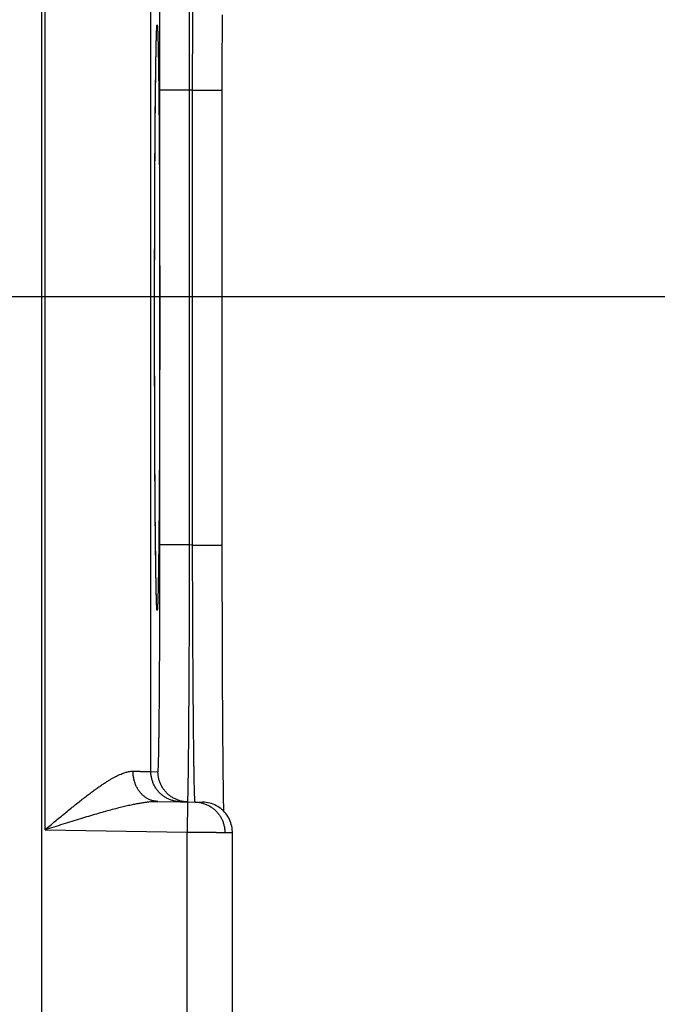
# Model space of a CAD drawing. Header units: inches. Extents: x 0 to 34, y 0 to 22.
# Tile 76 of 126: x 16.128 to 16.55, y 16.83 to 17.481. Entities that reach past the tile are written whole.
import ezdxf

# ---------------------------------------------------------------- set-up
doc = ezdxf.new("R2010")
doc.units = ezdxf.units.IN
doc.header["$LTSCALE"] = 1.87
doc.header["$MEASUREMENT"] = 0
doc.layers.get('0').update_dxf_attribs({"linetype": 'CONTINUOUS'})
doc.layers.add('DIMENSIONS', color=7, linetype='CONTINUOUS')
doc.styles.get("Standard").update_dxf_attribs({"font": 'txt', "width": 0.8})
doc.dimstyles.new('DIMSTYLE_1', dxfattribs={"dimtxt": 0.125, "dimasz": 0.18, "dimexe": 0.18, "dimexo": 0.0625, "dimgap": 0.09, "dimtad": 0, "dimtih": 1, "dimtoh": 1, "dimdec": 3, "dimzin": 4, "dimdsep": 46, "dimtxsty": 'STANDARD', "dimblk": '_FILLED', "dimblk1": '_FILLED', "dimblk2": '_FILLED', "dimcen": 0.09, "dimadec": 0, "dimazin": 0, "dimtp": 0.01, "dimtm": 0.01, "dimtfac": 1, "dimtdec": 3, "dimtofl": 0, "dimtmove": 0, "dimatfit": 3, "dimldrblk": '_FILLED', "dimfxl": 1, "dimtolj": 1, "dimtzin": 4, "dimarcsym": 0})

# ---------------------------------------------------------------- blocks, each defined once
blk = doc.blocks.new('*D5')
at = {"layer": 'DIMENSIONS', "color": 2, "linetype": 'CONTINUOUS'}
blk.add_line((16.13266, 9.34736), (16.95619, 9.34736), dxfattribs=at)
at = {"layer": 'DIMENSIONS', "color": 2, "linetype": 'CONTINUOUS', "width": 0.8}
for s, p in [('[', (17.64369, 9.28486)), (']', (18.34369, 9.28486)), ('9.620', (17.01869, 9.28486)), ('244.35', (17.74369, 9.28486))]:
    blk.add_text(s, height=0.125, dxfattribs=at).set_placement(p)
blk = doc.blocks.new('_FILLED')
at = {"color": 0, "linetype": 'BYBLOCK'}
blk.add_solid([(0, 0), (-1, 0.1736), (-1, -0.1736)], dxfattribs=at)
blk = doc.blocks.new('*D13')
at = {"layer": 'DIMENSIONS', "color": 2, "linetype": 'CONTINUOUS'}
blk.add_line((15.38663, 17.29825), (16.95861, 17.29825), dxfattribs=at)
at = {"layer": 'DIMENSIONS', "color": 2, "linetype": 'CONTINUOUS', "width": 0.8}
for s, p in [('[', (17.64611, 17.23575)), (']', (18.24611, 17.23575)), ('1.669', (17.02111, 17.23575)), ('42.39', (17.74611, 17.23575))]:
    blk.add_text(s, height=0.125, dxfattribs=at).set_placement(p)
blk = doc.blocks.new('*D14')
at = {"layer": 'DIMENSIONS', "color": 2, "linetype": 'CONTINUOUS'}
blk.add_line((15.38663, 16.36825), (16.95833, 16.36825), dxfattribs=at)
at = {"layer": 'DIMENSIONS', "color": 2, "linetype": 'CONTINUOUS', "width": 0.8}
for s, p in [('[', (17.64583, 16.30575)), (']', (18.24583, 16.30575)), ('2.599', (17.02083, 16.30575)), ('66.01', (17.74583, 16.30575))]:
    blk.add_text(s, height=0.125, dxfattribs=at).set_placement(p)
blk = doc.blocks.new('*D15')
at = {"layer": 'DIMENSIONS', "color": 2, "linetype": 'CONTINUOUS'}
blk.add_line((15.38663, 15.43825), (16.95804, 15.43825), dxfattribs=at)
at = {"layer": 'DIMENSIONS', "color": 2, "linetype": 'CONTINUOUS', "width": 0.8}
for s, p in [('[', (17.64554, 15.37575)), (']', (18.24554, 15.37575)), ('3.529', (17.02054, 15.37575)), ('89.64', (17.74554, 15.37575))]:
    blk.add_text(s, height=0.125, dxfattribs=at).set_placement(p)
blk = doc.blocks.new('*D16')
at = {"layer": 'DIMENSIONS', "color": 2, "linetype": 'CONTINUOUS'}
blk.add_line((15.38663, 14.50825), (16.95776, 14.50825), dxfattribs=at)
at = {"layer": 'DIMENSIONS', "color": 2, "linetype": 'CONTINUOUS', "width": 0.8}
for s, p in [('[', (17.64526, 14.44575)), (']', (18.34526, 14.44575)), ('4.459', (17.02026, 14.44575)), ('113.26', (17.74526, 14.44575))]:
    blk.add_text(s, height=0.125, dxfattribs=at).set_placement(p)
blk = doc.blocks.new('*D17')
at = {"layer": 'DIMENSIONS', "color": 2, "linetype": 'CONTINUOUS'}
blk.add_line((15.38663, 13.57825), (16.95748, 13.57825), dxfattribs=at)
at = {"layer": 'DIMENSIONS', "color": 2, "linetype": 'CONTINUOUS', "width": 0.8}
for s, p in [('[', (17.64498, 13.51575)), (']', (18.34498, 13.51575)), ('5.389', (17.01998, 13.51575)), ('136.88', (17.74498, 13.51575))]:
    blk.add_text(s, height=0.125, dxfattribs=at).set_placement(p)
blk = doc.blocks.new('*D18')
at = {"layer": 'DIMENSIONS', "color": 2, "linetype": 'CONTINUOUS'}
blk.add_line((15.38663, 12.64825), (16.95719, 12.64825), dxfattribs=at)
at = {"layer": 'DIMENSIONS', "color": 2, "linetype": 'CONTINUOUS', "width": 0.8}
for s, p in [('[', (17.64469, 12.58575)), (']', (18.24469, 12.58575)), ('6.319', (17.01969, 12.58575)), ('160.5', (17.74469, 12.58575))]:
    blk.add_text(s, height=0.125, dxfattribs=at).set_placement(p)
blk = doc.blocks.new('*D19')
at = {"layer": 'DIMENSIONS', "color": 2, "linetype": 'CONTINUOUS'}
blk.add_line((15.38663, 11.71825), (16.95691, 11.71825), dxfattribs=at)
at = {"layer": 'DIMENSIONS', "color": 2, "linetype": 'CONTINUOUS', "width": 0.8}
for s, p in [('[', (17.64441, 11.65575)), (']', (18.34441, 11.65575)), ('7.249', (17.01941, 11.65575)), ('184.12', (17.74441, 11.65575))]:
    blk.add_text(s, height=0.125, dxfattribs=at).set_placement(p)
blk = doc.blocks.new('*D20')
at = {"layer": 'DIMENSIONS', "color": 2, "linetype": 'CONTINUOUS'}
blk.add_line((15.71228, 11.04125), (16.9567, 11.04125), dxfattribs=at)
at = {"layer": 'DIMENSIONS', "color": 2, "linetype": 'CONTINUOUS', "width": 0.8}
for s, p in [('[', (17.6442, 10.97875)), (']', (18.3442, 10.97875)), ('7.926', (17.0192, 10.97875)), ('201.32', (17.7442, 10.97875))]:
    blk.add_text(s, height=0.125, dxfattribs=at).set_placement(p)

msp = doc.modelspace()

# ---------------------------------------------------------------- linework, layer by layer
at = {"color": 7, "linetype": 'CONTINUOUS'}
for p, q in [((16.14285, 11.27257), (16.14285, 18.66294)), ((16.14502, 16.94558), (16.14502, 17.62293)), ((16.21502, 16.98401), (16.21502, 17.58449)), ((16.26227, 17.47224), (16.26229, 17.48458)), ((16.21871, 17.47071), (16.21877, 17.4723)), ((16.21877, 17.4723), (16.2188, 17.47326)), ((16.2188, 17.47326), (16.21884, 17.47404)), ((16.21884, 17.47404), (16.21887, 17.47466)), ((16.21887, 17.47466), (16.21889, 17.47499)), ((16.21889, 17.47499), (16.2189, 17.47525)), ((16.2189, 17.47525), (16.21892, 17.47545)), ((16.21892, 17.47545), (16.21893, 17.47559)), ((16.26225, 17.45973), (16.26227, 17.47224)), ((16.21851, 17.46296), (16.21858, 17.46613)), ((16.21858, 17.46613), (16.21865, 17.46868)), ((16.21865, 17.46868), (16.21871, 17.47071)), ((16.21835, 17.45429), (16.21844, 17.4591)), ((16.21844, 17.4591), (16.21851, 17.46296)), ((16.26224, 17.4471), (16.26225, 17.45973)), ((16.21826, 17.44823), (16.21835, 17.45429)), ((16.21819, 17.44273), (16.21826, 17.44823)), ((16.26224, 17.43465), (16.26224, 17.4471)), ((16.21812, 17.43629), (16.21819, 17.44273)), ((16.21804, 17.42867), (16.21812, 17.43629)), ((16.22101, 17.13389), (16.22101, 17.43462)), ((16.24066, 17.43462), (16.22101, 17.43462)), ((16.24259, 17.43465), (16.24066, 17.43462)), ((16.24066, 17.13389), (16.24066, 17.43462)), ((16.24259, 17.13385), (16.24259, 17.43465)), ((16.24259, 17.43465), (16.26224, 17.43465)), ((16.26224, 17.12771), (16.26224, 17.43465)), ((16.21795, 17.41939), (16.21804, 17.42867)), ((16.21786, 17.40777), (16.21795, 17.41939)), ((16.2178, 17.39845), (16.21786, 17.40777)), ((16.21773, 17.38783), (16.2178, 17.39845)), ((16.21768, 17.37672), (16.21773, 17.38783)), ((16.21763, 17.36522), (16.21768, 17.37672)), ((16.21758, 17.35333), (16.21763, 17.36522)), ((16.21755, 17.34115), (16.21758, 17.35333)), ((16.21752, 17.32872), (16.21755, 17.34115)), ((16.21749, 17.31608), (16.21752, 17.32872)), ((16.21748, 17.30331), (16.21749, 17.31608)), ((16.21747, 17.29045), (16.21748, 17.30331)), ((16.21747, 17.27801), (16.21747, 17.29045)), ((16.21748, 17.26512), (16.21747, 17.27801)), ((16.21749, 17.25232), (16.21748, 17.26512)), ((16.21752, 17.23966), (16.21749, 17.25232)), ((16.21755, 17.2272), (16.21752, 17.23966)), ((16.21758, 17.21499), (16.21755, 17.2272)), ((16.21763, 17.20311), (16.21758, 17.21499)), ((16.21768, 17.19151), (16.21763, 17.20311)), ((16.21773, 17.18075), (16.21768, 17.19151)), ((16.21779, 17.17134), (16.21773, 17.18075)), ((16.21787, 17.15966), (16.21779, 17.17134)), ((16.21794, 17.15035), (16.21787, 17.15966)), ((16.21801, 17.14254), (16.21794, 17.15035)), ((16.2181, 17.13365), (16.21801, 17.14254)), ((16.21819, 17.12609), (16.2181, 17.13365)), ((16.24066, 17.13389), (16.22101, 17.13389)), ((16.24259, 17.13385), (16.24066, 17.13389)), ((16.24259, 17.13385), (16.26224, 17.13385)), ((16.21827, 17.11958), (16.21819, 17.12609)), ((16.26224, 17.11498), (16.26224, 17.12771)), ((16.21836, 17.11407), (16.21827, 17.11958)), ((16.21844, 17.10951), (16.21836, 17.11407)), ((16.26226, 17.10238), (16.26224, 17.11498)), ((16.21851, 17.1058), (16.21844, 17.10951)), ((16.21857, 17.1028), (16.21851, 17.1058)), ((16.21865, 17.0999), (16.21857, 17.1028)), ((16.21871, 17.09778), (16.21865, 17.0999)), ((16.26228, 17.08992), (16.26226, 17.10238)), ((16.21873, 17.09709), (16.21871, 17.09778)), ((16.21878, 17.09588), (16.21873, 17.09709)), ((16.21882, 17.09488), (16.21878, 17.09588)), ((16.21885, 17.09426), (16.21882, 17.09488)), ((16.21888, 17.09374), (16.21885, 17.09426)), ((16.21889, 17.09345), (16.21888, 17.09374)), ((16.21891, 17.09322), (16.21889, 17.09345)), ((16.21892, 17.09303), (16.21891, 17.09322)), ((16.21893, 17.09289), (16.21892, 17.09303)), ((16.21894, 17.09281), (16.21893, 17.09289)), ((16.26231, 17.07747), (16.26228, 17.08992)), ((16.26235, 17.06544), (16.26231, 17.07747)), ((16.26241, 17.04969), (16.26235, 17.06544)), ((16.26247, 17.03691), (16.26241, 17.04969)), ((16.26253, 17.02602), (16.26247, 17.03691)), ((16.26259, 17.01651), (16.26253, 17.02602)), ((16.26267, 17.00553), (16.26259, 17.01651)), ((16.26275, 16.99619), (16.26267, 17.00553)), ((16.26283, 16.98822), (16.26275, 16.99619)), ((16.21502, 16.98401), (16.2197, 16.98393)), ((16.26291, 16.98138), (16.26283, 16.98822)), ((16.26298, 16.97547), (16.26291, 16.98138)), ((16.26307, 16.9693), (16.26298, 16.97547)), ((16.21951, 16.96428), (16.24926, 16.96376)), ((16.23926, 16.96394), (16.23892, 16.94394)), ((16.26315, 16.96435), (16.26307, 16.9693)), ((16.26321, 16.96107), (16.26315, 16.96435)), ((16.26328, 16.95767), (16.26321, 16.96107)), ((16.14502, 16.94558), (16.23892, 16.94394)), ((16.23892, 16.69456), (16.23892, 16.94394)), ((16.26892, 16.69474), (16.26892, 16.94376))]:
    msp.add_line(p, q, dxfattribs=at)
for points in [[(16.21893, 17.47559), (16.21894, 17.47569), (16.21894, 17.47571), (16.21894, 17.47573)], [(16.21894, 17.09277), (16.21894, 17.09278), (16.21894, 17.09281)], [(16.26892, 16.94376), (16.26891, 16.94438), (16.26884, 16.94555), (16.2687, 16.94671), (16.26849, 16.94786), (16.26822, 16.949), (16.26788, 16.95012), (16.26747, 16.95122), (16.26701, 16.95229), (16.26648, 16.95334), (16.26589, 16.95435), (16.26524, 16.95532), (16.26453, 16.95626), (16.26377, 16.95715), (16.26296, 16.958), (16.26211, 16.9588), (16.2612, 16.95954), (16.26026, 16.96024), (16.25928, 16.96087), (16.25826, 16.96145), (16.25721, 16.96197), (16.25613, 16.96242), (16.25502, 16.96281), (16.2539, 16.96313), (16.25275, 16.96339), (16.2516, 16.96358), (16.25043, 16.96371), (16.24926, 16.96376)]]:
    msp.add_lwpolyline(points, dxfattribs=at)
for points, knots in [([(16.24066, 17.43462), (16.24065, 17.43655), (16.24065, 17.44042), (16.24063, 17.44622), (16.24062, 17.452), (16.2406, 17.45776), (16.24059, 17.4635), (16.24057, 17.4692), (16.24055, 17.47486), (16.24053, 17.48047), (16.24051, 17.48603), (16.24049, 17.49153), (16.24046, 17.49696), (16.24044, 17.50232), (16.24042, 17.5076), (16.24039, 17.5128), (16.24036, 17.5179), (16.24034, 17.5229), (16.24031, 17.52781), (16.24028, 17.5326), (16.24025, 17.53728), (16.24022, 17.54184), (16.24019, 17.54627), (16.24016, 17.55058), (16.24013, 17.55475), (16.2401, 17.55878), (16.24007, 17.56266), (16.24003, 17.5664), (16.24, 17.56998), (16.23997, 17.5734), (16.23993, 17.57667), (16.2399, 17.57977), (16.23987, 17.58269), (16.23983, 17.58545), (16.2398, 17.58803), (16.23976, 17.59043), (16.23973, 17.59265), (16.23969, 17.59469), (16.23966, 17.59654), (16.23962, 17.5982), (16.23959, 17.59967), (16.23956, 17.60095), (16.23952, 17.60203), (16.23949, 17.60293), (16.23945, 17.6036), (16.23943, 17.60413), (16.23938, 17.60434), (16.23938, 17.60447)], [0, 0, 0, 0, 0.034192, 0.068334, 0.102388, 0.136315, 0.17008, 0.203648, 0.236979, 0.270034, 0.302776, 0.335165, 0.367165, 0.398734, 0.429832, 0.460421, 0.49047, 0.51995, 0.548824, 0.577057, 0.604614, 0.631465, 0.657581, 0.682931, 0.707487, 0.73122, 0.754102, 0.776105, 0.797204, 0.817375, 0.836596, 0.854844, 0.872094, 0.888328, 0.903528, 0.917678, 0.93076, 0.942758, 0.953655, 0.963439, 0.972099, 0.979625, 0.986008, 0.991242, 0.995321, 0.998241, 1, 1, 1, 1]), ([(16.24259, 17.43465), (16.24259, 17.43659), (16.2426, 17.44046), (16.24261, 17.44625), (16.24263, 17.45204), (16.24265, 17.4578), (16.24266, 17.46354), (16.24268, 17.46924), (16.24271, 17.4749), (16.24273, 17.48052), (16.24275, 17.48608), (16.24278, 17.49158), (16.2428, 17.49701), (16.24283, 17.50237), (16.24286, 17.50765), (16.24289, 17.51285), (16.24292, 17.51795), (16.24296, 17.52296), (16.24299, 17.52786), (16.24303, 17.53266), (16.24306, 17.53734), (16.2431, 17.5419), (16.24314, 17.54634), (16.24318, 17.55064), (16.24321, 17.55481), (16.24326, 17.55884), (16.2433, 17.56273), (16.24334, 17.56646), (16.24338, 17.57005), (16.24342, 17.57347), (16.24347, 17.57674), (16.24351, 17.57984), (16.24356, 17.58277), (16.2436, 17.58552), (16.24365, 17.5881), (16.24369, 17.59051), (16.24374, 17.59273), (16.24378, 17.59477), (16.24383, 17.59662), (16.24387, 17.59828), (16.24392, 17.59975), (16.24397, 17.60103), (16.24401, 17.60211), (16.24406, 17.60301), (16.2441, 17.60369), (16.24414, 17.60421), (16.24419, 17.60443), (16.2442, 17.60455)], [0, 0, 0, 0, 0.034176, 0.068308, 0.102358, 0.136288, 0.170058, 0.203631, 0.236963, 0.270018, 0.30276, 0.335149, 0.367142, 0.3987, 0.429789, 0.460378, 0.490432, 0.519911, 0.54878, 0.577008, 0.604565, 0.631417, 0.657533, 0.68288, 0.707431, 0.731158, 0.754035, 0.776037, 0.797137, 0.817308, 0.836527, 0.854772, 0.872023, 0.88826, 0.903461, 0.917609, 0.930689, 0.942687, 0.953588, 0.963376, 0.972041, 0.979573, 0.985964, 0.991207, 0.995295, 0.998225, 1, 1, 1, 1]), ([(16.22101, 17.43462), (16.22101, 17.43637), (16.22101, 17.43986), (16.22101, 17.44509), (16.221, 17.4503), (16.221, 17.4555), (16.22099, 17.46067), (16.22098, 17.4658), (16.22097, 17.4709), (16.22096, 17.47595), (16.22094, 17.48095), (16.22093, 17.4859), (16.22091, 17.49078), (16.2209, 17.4956), (16.22088, 17.50034), (16.22086, 17.505), (16.22083, 17.50958), (16.22081, 17.51406), (16.22079, 17.51845), (16.22076, 17.52273), (16.22073, 17.52691), (16.2207, 17.53098), (16.22067, 17.53492), (16.22064, 17.53875), (16.22061, 17.54245), (16.22058, 17.54602), (16.22054, 17.54945), (16.22051, 17.55274), (16.22047, 17.55589), (16.22043, 17.55889), (16.22039, 17.56174), (16.22036, 17.56443), (16.22032, 17.56697), (16.22027, 17.56934), (16.22023, 17.57155), (16.22019, 17.5736), (16.22015, 17.57547), (16.22011, 17.57718), (16.22006, 17.57871), (16.22002, 17.58006), (16.21998, 17.58124), (16.21993, 17.58223), (16.21989, 17.58306), (16.21984, 17.58368), (16.21981, 17.58417), (16.21975, 17.58439), (16.21973, 17.58457), (16.2197, 17.58457)], [0, 0, 0, 0, 0.034951, 0.069844, 0.104637, 0.139287, 0.173753, 0.207998, 0.241986, 0.275683, 0.309051, 0.34205, 0.374638, 0.40677, 0.4384, 0.46949, 0.500004, 0.529908, 0.559168, 0.587747, 0.615612, 0.642727, 0.669058, 0.694576, 0.719248, 0.743047, 0.76594, 0.787897, 0.808895, 0.828909, 0.847915, 0.865889, 0.882806, 0.898648, 0.913401, 0.927044, 0.93956, 0.950927, 0.961133, 0.970165, 0.978018, 0.984682, 0.990149, 0.99441, 0.997466, 0.999317, 1, 1, 1, 1]), ([(16.21891, 17.47573), (16.21892, 17.4759), (16.21894, 17.47632), (16.21898, 17.4769), (16.21905, 17.47748), (16.21907, 17.47774), (16.21916, 17.47801), (16.21926, 17.47774), (16.21928, 17.47748), (16.21935, 17.4769), (16.21939, 17.47616), (16.21945, 17.47519), (16.2195, 17.474), (16.21956, 17.47261), (16.21961, 17.471), (16.21967, 17.46919), (16.21972, 17.46717), (16.21977, 17.46494), (16.21982, 17.46252), (16.21988, 17.45989), (16.21993, 17.45707), (16.21998, 17.45405), (16.22002, 17.45085), (16.22007, 17.44745), (16.22012, 17.44388), (16.22017, 17.44013), (16.22021, 17.4362), (16.22025, 17.43211), (16.2203, 17.42785), (16.22034, 17.42342), (16.22038, 17.41885), (16.22042, 17.41412), (16.22045, 17.40925), (16.22049, 17.40423), (16.22052, 17.39909), (16.22056, 17.39381), (16.22059, 17.38841), (16.22062, 17.3829), (16.22064, 17.37728), (16.22067, 17.37156), (16.2207, 17.36573), (16.22072, 17.35982), (16.22074, 17.35382), (16.22076, 17.34775), (16.22078, 17.3416), (16.22079, 17.33539), (16.22081, 17.32913), (16.22082, 17.32281), (16.22083, 17.31644), (16.22084, 17.31004), (16.22084, 17.30362), (16.22085, 17.29717), (16.22085, 17.29071), (16.22085, 17.28641), (16.22085, 17.28425)], [0, 0, 0, 0, 0.002541, 0.006406, 0.009178, 0.010859, 0.011483, 0.012106, 0.013788, 0.016561, 0.020427, 0.025385, 0.031431, 0.038559, 0.04676, 0.056024, 0.066342, 0.077703, 0.090095, 0.103503, 0.117911, 0.133304, 0.149665, 0.166978, 0.185221, 0.204375, 0.224416, 0.245322, 0.267072, 0.289643, 0.313009, 0.337141, 0.36201, 0.387593, 0.413866, 0.440798, 0.468347, 0.496481, 0.525171, 0.554391, 0.584107, 0.614287, 0.644897, 0.675903, 0.707272, 0.738969, 0.77096, 0.803211, 0.835689, 0.868357, 0.901169, 0.934079, 0.967038, 1, 1, 1, 1]), ([(16.21747, 17.28425), (16.21747, 17.28641), (16.21747, 17.29071), (16.21747, 17.29717), (16.21748, 17.30362), (16.21749, 17.31005), (16.21749, 17.31645), (16.2175, 17.32281), (16.21752, 17.32913), (16.21753, 17.3354), (16.21755, 17.34161), (16.21756, 17.34775), (16.21758, 17.35383), (16.2176, 17.35982), (16.21763, 17.36574), (16.21765, 17.37156), (16.21768, 17.37728), (16.21771, 17.38291), (16.21774, 17.38842), (16.21777, 17.39381), (16.2178, 17.39909), (16.21783, 17.40424), (16.21787, 17.40925), (16.21791, 17.41412), (16.21795, 17.41885), (16.21799, 17.42343), (16.21803, 17.42785), (16.21807, 17.43211), (16.21811, 17.4362), (16.21816, 17.44013), (16.2182, 17.44388), (16.21825, 17.44746), (16.2183, 17.45085), (16.21835, 17.45405), (16.2184, 17.45707), (16.21845, 17.45989), (16.2185, 17.46252), (16.21855, 17.46494), (16.2186, 17.46717), (16.21866, 17.46919), (16.21871, 17.471), (16.21877, 17.47261), (16.21882, 17.47401), (16.21887, 17.47502), (16.2189, 17.47558), (16.21891, 17.47573)], [0, 0, 0, 0, 0.03374, 0.067478, 0.101163, 0.134748, 0.168185, 0.201426, 0.234436, 0.267178, 0.29962, 0.331726, 0.363462, 0.394795, 0.425688, 0.456106, 0.486012, 0.515374, 0.544167, 0.572365, 0.599929, 0.626817, 0.652999, 0.678454, 0.703154, 0.727068, 0.750168, 0.77243, 0.793828, 0.814339, 0.833941, 0.852613, 0.870332, 0.887078, 0.902832, 0.917578, 0.9313, 0.943983, 0.955612, 0.966171, 0.975651, 0.984044, 0.991339, 0.997527, 1, 1, 1, 1]), ([(16.21891, 17.09277), (16.2189, 17.09293), (16.21887, 17.09348), (16.21882, 17.0945), (16.21877, 17.0959), (16.21871, 17.0975), (16.21866, 17.09932), (16.2186, 17.10134), (16.21855, 17.10356), (16.2185, 17.10599), (16.21845, 17.10862), (16.2184, 17.11144), (16.21835, 17.11445), (16.2183, 17.11766), (16.21825, 17.12105), (16.2182, 17.12462), (16.21816, 17.12838), (16.21811, 17.1323), (16.21807, 17.1364), (16.21803, 17.14066), (16.21799, 17.14508), (16.21795, 17.14966), (16.21791, 17.15439), (16.21787, 17.15926), (16.21783, 17.16427), (16.2178, 17.16942), (16.21777, 17.17469), (16.21774, 17.18009), (16.21771, 17.1856), (16.21768, 17.19122), (16.21765, 17.19695), (16.21763, 17.20277), (16.2176, 17.20868), (16.21758, 17.21468), (16.21756, 17.22076), (16.21755, 17.2269), (16.21753, 17.23311), (16.21752, 17.23938), (16.2175, 17.2457), (16.21749, 17.25206), (16.21749, 17.25846), (16.21748, 17.26489), (16.21747, 17.27134), (16.21747, 17.27779), (16.21747, 17.2821), (16.21747, 17.28425)], [0, 0, 0, 0, 0.002477, 0.008665, 0.015961, 0.024355, 0.033837, 0.044397, 0.056025, 0.068708, 0.082432, 0.097179, 0.112934, 0.12968, 0.147399, 0.166071, 0.185675, 0.206187, 0.227585, 0.249846, 0.272948, 0.296863, 0.321562, 0.347016, 0.3732, 0.400091, 0.427656, 0.455852, 0.484647, 0.514012, 0.543918, 0.574332, 0.605221, 0.636551, 0.668286, 0.700392, 0.732834, 0.765577, 0.798586, 0.831827, 0.865263, 0.898847, 0.93253, 0.966263, 1, 1, 1, 1]), ([(16.22085, 17.28425), (16.22085, 17.2821), (16.22085, 17.27779), (16.22085, 17.27133), (16.22084, 17.26489), (16.22084, 17.25846), (16.22083, 17.25206), (16.22082, 17.2457), (16.22081, 17.23938), (16.22079, 17.23311), (16.22078, 17.2269), (16.22076, 17.22075), (16.22074, 17.21468), (16.22072, 17.20868), (16.2207, 17.20277), (16.22067, 17.19694), (16.22064, 17.19122), (16.22062, 17.1856), (16.22059, 17.18009), (16.22056, 17.17469), (16.22052, 17.16941), (16.22049, 17.16427), (16.22045, 17.15926), (16.22042, 17.15438), (16.22038, 17.14966), (16.22034, 17.14508), (16.2203, 17.14066), (16.22025, 17.1364), (16.22021, 17.1323), (16.22017, 17.12837), (16.22012, 17.12462), (16.22007, 17.12105), (16.22002, 17.11766), (16.21998, 17.11445), (16.21993, 17.11144), (16.21988, 17.10861), (16.21982, 17.10599), (16.21977, 17.10356), (16.21972, 17.10134), (16.21967, 17.09931), (16.21961, 17.0975), (16.21956, 17.0959), (16.2195, 17.0945), (16.21945, 17.09332), (16.21939, 17.09234), (16.21935, 17.0916), (16.21928, 17.09103), (16.21926, 17.09076), (16.21916, 17.09049), (16.21907, 17.09076), (16.21905, 17.09103), (16.21898, 17.0916), (16.21894, 17.09219), (16.21892, 17.09261), (16.21891, 17.09277)], [0, 0, 0, 0, 0.032966, 0.065928, 0.09884, 0.131654, 0.164323, 0.196801, 0.229052, 0.261043, 0.29274, 0.324108, 0.355116, 0.385729, 0.415913, 0.445633, 0.474852, 0.50354, 0.531672, 0.559222, 0.586153, 0.612423, 0.638004, 0.662875, 0.687007, 0.710372, 0.732942, 0.754692, 0.775599, 0.795639, 0.814791, 0.833033, 0.850346, 0.866707, 0.882099, 0.896506, 0.909914, 0.922305, 0.933666, 0.943983, 0.953246, 0.961446, 0.968573, 0.974619, 0.979576, 0.983441, 0.986213, 0.987894, 0.988518, 0.989141, 0.990823, 0.993596, 0.997462, 1, 1, 1, 1]), ([(16.2197, 16.98393), (16.21973, 16.98393), (16.21975, 16.98411), (16.21981, 16.98434), (16.21984, 16.98482), (16.21989, 16.98545), (16.21993, 16.98627), (16.21998, 16.98727), (16.22002, 16.98844), (16.22006, 16.9898), (16.22011, 16.99133), (16.22015, 16.99303), (16.22019, 16.99491), (16.22023, 16.99695), (16.22027, 16.99916), (16.22032, 17.00154), (16.22036, 17.00407), (16.22039, 17.00677), (16.22043, 17.00962), (16.22047, 17.01262), (16.22051, 17.01577), (16.22054, 17.01906), (16.22058, 17.02249), (16.22061, 17.02606), (16.22064, 17.02976), (16.22067, 17.03358), (16.2207, 17.03753), (16.22073, 17.04159), (16.22076, 17.04577), (16.22079, 17.05006), (16.22081, 17.05444), (16.22083, 17.05893), (16.22086, 17.0635), (16.22088, 17.06816), (16.2209, 17.0729), (16.22091, 17.07772), (16.22093, 17.08261), (16.22094, 17.08755), (16.22096, 17.09256), (16.22097, 17.09761), (16.22098, 17.1027), (16.22099, 17.10784), (16.221, 17.11301), (16.221, 17.1182), (16.22101, 17.12342), (16.22101, 17.12865), (16.22101, 17.13214), (16.22101, 17.13389)], [0, 0, 0, 0, 0.000683, 0.002535, 0.005591, 0.009853, 0.01532, 0.021984, 0.029837, 0.03887, 0.049075, 0.060443, 0.072958, 0.086602, 0.101355, 0.117197, 0.134115, 0.152088, 0.171094, 0.191108, 0.212105, 0.234063, 0.256956, 0.280753, 0.305427, 0.330945, 0.357276, 0.384391, 0.412256, 0.440836, 0.470097, 0.500002, 0.530516, 0.561606, 0.593236, 0.625368, 0.657957, 0.690956, 0.724325, 0.758023, 0.79201, 0.826255, 0.860722, 0.895373, 0.930165, 0.965055, 1, 1, 1, 1]), ([(16.23938, 16.96403), (16.23938, 16.96417), (16.23943, 16.96437), (16.23945, 16.9649), (16.23949, 16.96558), (16.23952, 16.96647), (16.23956, 16.96755), (16.23959, 16.96883), (16.23962, 16.9703), (16.23966, 16.97196), (16.23969, 16.97381), (16.23973, 16.97585), (16.23976, 16.97807), (16.2398, 16.98047), (16.23983, 16.98305), (16.23987, 16.98581), (16.2399, 16.98874), (16.23993, 16.99183), (16.23997, 16.9951), (16.24, 16.99852), (16.24003, 17.0021), (16.24007, 17.00584), (16.2401, 17.00972), (16.24013, 17.01375), (16.24016, 17.01792), (16.24019, 17.02222), (16.24022, 17.02666), (16.24025, 17.03122), (16.24028, 17.0359), (16.24031, 17.04069), (16.24034, 17.0456), (16.24036, 17.0506), (16.24039, 17.0557), (16.24042, 17.0609), (16.24044, 17.06618), (16.24046, 17.07154), (16.24049, 17.07697), (16.24051, 17.08247), (16.24053, 17.08803), (16.24055, 17.09365), (16.24057, 17.09931), (16.24059, 17.10501), (16.2406, 17.11074), (16.24062, 17.1165), (16.24063, 17.12228), (16.24065, 17.12808), (16.24065, 17.13195), (16.24066, 17.13389)], [0, 0, 0, 0, 0.001759, 0.004679, 0.008758, 0.013991, 0.020374, 0.027899, 0.036557, 0.04634, 0.057236, 0.069232, 0.082312, 0.09646, 0.111658, 0.127889, 0.145136, 0.163381, 0.182599, 0.202767, 0.223862, 0.245861, 0.268738, 0.292469, 0.317025, 0.342377, 0.368495, 0.395347, 0.422907, 0.451141, 0.480018, 0.509499, 0.539551, 0.570143, 0.601243, 0.632814, 0.664816, 0.697209, 0.729953, 0.763011, 0.796344, 0.829914, 0.863681, 0.897611, 0.931667, 0.965809, 1, 1, 1, 1]), ([(16.2442, 16.96395), (16.24419, 16.96408), (16.24414, 16.96429), (16.2441, 16.96482), (16.24406, 16.9655), (16.24401, 16.96639), (16.24397, 16.96747), (16.24392, 16.96875), (16.24387, 16.97022), (16.24383, 16.97189), (16.24378, 16.97374), (16.24374, 16.97577), (16.24369, 16.978), (16.24365, 16.9804), (16.2436, 16.98298), (16.24356, 16.98574), (16.24351, 16.98867), (16.24347, 16.99176), (16.24342, 16.99503), (16.24338, 16.99845), (16.24334, 17.00204), (16.2433, 17.00577), (16.24326, 17.00966), (16.24321, 17.01369), (16.24318, 17.01786), (16.24314, 17.02216), (16.2431, 17.0266), (16.24306, 17.03116), (16.24303, 17.03584), (16.24299, 17.04063), (16.24296, 17.04554), (16.24292, 17.05055), (16.24289, 17.05565), (16.24286, 17.06085), (16.24283, 17.06613), (16.2428, 17.07149), (16.24278, 17.07692), (16.24275, 17.08242), (16.24273, 17.08799), (16.24271, 17.0936), (16.24268, 17.09926), (16.24266, 17.10497), (16.24265, 17.1107), (16.24263, 17.11647), (16.24261, 17.12225), (16.2426, 17.12805), (16.24259, 17.13192), (16.24259, 17.13385)], [0, 0, 0, 0, 0.001775, 0.004705, 0.008793, 0.014035, 0.020425, 0.027956, 0.03662, 0.046408, 0.057307, 0.069303, 0.082381, 0.096526, 0.111725, 0.127959, 0.145208, 0.163449, 0.182664, 0.202832, 0.223928, 0.245927, 0.268802, 0.292528, 0.317077, 0.342423, 0.368539, 0.395393, 0.422953, 0.451183, 0.480054, 0.509536, 0.539592, 0.570184, 0.601277, 0.632837, 0.664833, 0.697224, 0.729969, 0.763026, 0.796361, 0.829936, 0.863708, 0.89764, 0.931692, 0.965825, 1, 1, 1, 1]), ([(16.14502, 16.94558), (16.14614, 16.94651), (16.14837, 16.94838), (16.1517, 16.95115), (16.15499, 16.95388), (16.15823, 16.95654), (16.16139, 16.95912), (16.16447, 16.96161), (16.16744, 16.96397), (16.17031, 16.96621), (16.17305, 16.96832), (16.17568, 16.97029), (16.17817, 16.97211), (16.18054, 16.97379), (16.18279, 16.97533), (16.1849, 16.97672), (16.1869, 16.97798), (16.18878, 16.97911), (16.19055, 16.98011), (16.19221, 16.98098), (16.19377, 16.98174), (16.19523, 16.98239), (16.19659, 16.98294), (16.19788, 16.98338), (16.19908, 16.98373), (16.20021, 16.984), (16.20127, 16.98417), (16.20227, 16.98427), (16.20292, 16.98429), (16.20323, 16.98428)], [0, 0, 0, 0, 0.061903, 0.123314, 0.183889, 0.243287, 0.301159, 0.357157, 0.410999, 0.462496, 0.511488, 0.55788, 0.601628, 0.642708, 0.681152, 0.71702, 0.750383, 0.78134, 0.810008, 0.836506, 0.860962, 0.883514, 0.904306, 0.923472, 0.941151, 0.957493, 0.972646, 0.986763, 1, 1, 1, 1]), ([(16.21951, 16.96428), (16.21919, 16.96429), (16.21855, 16.96432), (16.21759, 16.96444), (16.21665, 16.96462), (16.21571, 16.96487), (16.21479, 16.96518), (16.21389, 16.96555), (16.213, 16.96599), (16.21214, 16.96649), (16.2113, 16.96705), (16.21049, 16.96766), (16.20972, 16.96833), (16.20897, 16.96906), (16.20827, 16.96983), (16.2076, 16.97065), (16.20697, 16.97152), (16.20638, 16.97243), (16.20584, 16.97338), (16.20535, 16.97436), (16.20491, 16.97538), (16.20451, 16.97643), (16.20417, 16.9775), (16.20387, 16.97859), (16.20363, 16.97971), (16.20345, 16.98084), (16.20332, 16.98198), (16.20324, 16.98313), (16.20322, 16.98389), (16.20323, 16.98428)], [0, 0, 0, 0, 0.033591, 0.067233, 0.100972, 0.134857, 0.168932, 0.203239, 0.237814, 0.27269, 0.307897, 0.343457, 0.379388, 0.415702, 0.452407, 0.489504, 0.526989, 0.564855, 0.603088, 0.64167, 0.680581, 0.719793, 0.75928, 0.799008, 0.838943, 0.879049, 0.919287, 0.959618, 1, 1, 1, 1]), ([(16.20323, 16.98428), (16.20375, 16.98427), (16.20475, 16.98424), (16.20621, 16.98421), (16.20757, 16.98418), (16.20881, 16.98415), (16.20995, 16.98413), (16.21097, 16.9841), (16.21188, 16.98408), (16.21268, 16.98407), (16.21336, 16.98405), (16.21392, 16.98404), (16.21437, 16.98403), (16.21469, 16.98402), (16.2149, 16.98402), (16.21499, 16.98401), (16.21502, 16.98401)], [0, 0, 0, 0, 0.132421, 0.256148, 0.370951, 0.476632, 0.573009, 0.659918, 0.737211, 0.804752, 0.862427, 0.910135, 0.947798, 0.975355, 0.992764, 1, 1, 1, 1]), ([(16.23467, 16.96402), (16.23429, 16.96402), (16.23352, 16.96406), (16.23238, 16.96418), (16.23124, 16.96436), (16.23012, 16.96461), (16.22901, 16.96493), (16.22792, 16.9653), (16.22686, 16.96574), (16.22582, 16.96624), (16.22481, 16.9668), (16.22384, 16.96742), (16.22291, 16.96809), (16.22201, 16.96881), (16.22116, 16.96958), (16.22035, 16.9704), (16.21959, 16.97127), (16.21888, 16.97218), (16.21823, 16.97313), (16.21763, 16.97411), (16.21709, 16.97513), (16.21661, 16.97617), (16.21619, 16.97724), (16.21583, 16.97834), (16.21554, 16.97945), (16.21531, 16.98058), (16.21514, 16.98172), (16.21504, 16.98286), (16.21502, 16.98363), (16.21502, 16.98401)], [0, 0, 0, 0, 0.037036, 0.074073, 0.111109, 0.148146, 0.185182, 0.222218, 0.259255, 0.296292, 0.333328, 0.370365, 0.407402, 0.444439, 0.481476, 0.518513, 0.55555, 0.592587, 0.629624, 0.666662, 0.703699, 0.740736, 0.777774, 0.814812, 0.851849, 0.888887, 0.925925, 0.962962, 1, 1, 1, 1]), ([(16.23926, 16.96394), (16.23891, 16.96394), (16.23817, 16.96398), (16.23705, 16.9641), (16.23592, 16.96428), (16.23479, 16.96453), (16.23369, 16.96485), (16.2326, 16.96522), (16.23154, 16.96566), (16.2305, 16.96616), (16.22949, 16.96672), (16.22852, 16.96733), (16.22758, 16.96801), (16.22669, 16.96873), (16.22584, 16.9695), (16.22503, 16.97032), (16.22427, 16.97119), (16.22356, 16.9721), (16.22291, 16.97304), (16.22231, 16.97403), (16.22177, 16.97504), (16.22129, 16.97609), (16.22087, 16.97716), (16.22051, 16.97825), (16.22022, 16.97937), (16.21999, 16.9805), (16.21982, 16.98163), (16.21972, 16.98278), (16.2197, 16.98355), (16.2197, 16.98393)], [0, 0, 0, 0, 0.034394, 0.071532, 0.10867, 0.145808, 0.182946, 0.220084, 0.257223, 0.294361, 0.331499, 0.368637, 0.405776, 0.442914, 0.480053, 0.517192, 0.55433, 0.591469, 0.628608, 0.665747, 0.702886, 0.740025, 0.777164, 0.814303, 0.851443, 0.888582, 0.925721, 0.962861, 1, 1, 1, 1]), ([(16.14502, 16.94558), (16.14704, 16.94622), (16.15105, 16.94749), (16.15701, 16.94938), (16.16285, 16.95121), (16.1685, 16.95296), (16.17393, 16.9546), (16.17908, 16.95613), (16.18394, 16.95752), (16.18848, 16.95877), (16.1927, 16.95988), (16.1966, 16.96085), (16.20018, 16.96169), (16.20347, 16.96239), (16.20646, 16.96297), (16.20919, 16.96343), (16.21167, 16.96378), (16.21391, 16.96403), (16.21594, 16.9642), (16.21779, 16.96428), (16.21895, 16.96429), (16.21951, 16.96428)], [0, 0, 0, 0, 0.08243, 0.163877, 0.243566, 0.320685, 0.394462, 0.464375, 0.530041, 0.59125, 0.647894, 0.700018, 0.747729, 0.79124, 0.830773, 0.866593, 0.898957, 0.92817, 0.954549, 0.978392, 1, 1, 1, 1]), ([(16.24434, 16.96385), (16.24469, 16.96384), (16.24542, 16.9638), (16.24654, 16.96369), (16.24767, 16.9635), (16.2488, 16.96325), (16.24991, 16.96294), (16.25099, 16.96256), (16.25206, 16.96212), (16.25309, 16.96162), (16.2541, 16.96107), (16.25507, 16.96045), (16.25601, 16.95978), (16.2569, 16.95906), (16.25776, 16.95828), (16.25856, 16.95746), (16.25932, 16.9566), (16.26003, 16.95569), (16.26068, 16.95474), (16.26128, 16.95376), (16.26182, 16.95274), (16.2623, 16.9517), (16.26272, 16.95062), (16.26308, 16.94953), (16.26338, 16.94842), (16.26361, 16.94729), (16.26377, 16.94615), (16.26387, 16.945), (16.26389, 16.94424), (16.26389, 16.94385)], [0, 0, 0, 0, 0.034105, 0.071253, 0.108402, 0.145551, 0.1827, 0.219849, 0.256998, 0.294148, 0.331297, 0.368446, 0.405596, 0.442745, 0.479895, 0.517045, 0.554195, 0.591345, 0.628495, 0.665645, 0.702795, 0.739945, 0.777096, 0.814246, 0.851397, 0.888548, 0.925698, 0.962849, 1, 1, 1, 1]), ([(16.23892, 16.94394), (16.23944, 16.94394), (16.24049, 16.94393), (16.24207, 16.94392), (16.24363, 16.94391), (16.24518, 16.9439), (16.24672, 16.94389), (16.24823, 16.94389), (16.24972, 16.94388), (16.25117, 16.94387), (16.2526, 16.94386), (16.25398, 16.94385), (16.25532, 16.94384), (16.25662, 16.94384), (16.25786, 16.94383), (16.25906, 16.94382), (16.2602, 16.94382), (16.26128, 16.94381), (16.2623, 16.9438), (16.26326, 16.9438), (16.26414, 16.94379), (16.26496, 16.94379), (16.26571, 16.94378), (16.26638, 16.94378), (16.26697, 16.94378), (16.26749, 16.94377), (16.26792, 16.94377), (16.26828, 16.94377), (16.26854, 16.94377), (16.26877, 16.94377), (16.26882, 16.94377), (16.26891, 16.94376), (16.26892, 16.94376)], [0, 0, 0, 0, 0.052662, 0.105186, 0.15742, 0.20921, 0.260408, 0.310879, 0.360493, 0.409107, 0.456567, 0.502736, 0.547501, 0.590755, 0.632402, 0.672331, 0.710407, 0.746503, 0.780529, 0.812399, 0.842016, 0.869283, 0.894133, 0.916506, 0.936338, 0.953564, 0.968139, 0.980033, 0.989218, 0.995667, 0.99936, 1, 1, 1, 1])]:
    msp.add_open_spline(points, degree=3, knots=knots, dxfattribs=at)
for points in [[(16.23935, 16.96393), (16.23932, 16.96394), (16.23929, 16.96394), (16.23926, 16.96394)], [(16.23935, 16.96393), (16.23938, 16.96393), (16.23938, 16.96399), (16.23938, 16.96403)], [(16.24424, 16.96385), (16.24421, 16.96385), (16.2442, 16.9639), (16.2442, 16.96395)]]:
    msp.add_open_spline(points, degree=3, dxfattribs=at)

# ---------------------------------------------------------------- dimensions: what is measured, and where the dimension line sits
at = {"layer": 'DIMENSIONS', "color": 2, "linetype": 'CONTINUOUS'}
for feature_location, offset, origin, picture, middle in [((15.38663, 17.29825), (1.57198, 0), (15.32413, 18.96725), '*D13', (17.68361, 17.29825)), ((15.38663, 16.36825), (1.57169, 0), (15.32413, 18.96725), '*D14', (17.68333, 16.36825)), ((15.38663, 15.43825), (1.57141, 0), (15.32413, 18.96725), '*D15', (17.68304, 15.43825)), ((15.38663, 14.50825), (1.57112, 0), (15.32413, 18.96725), '*D16', (17.73276, 14.50825)), ((15.38663, 13.57825), (1.57084, 0), (15.32413, 18.96725), '*D17', (17.73248, 13.57825)), ((15.38663, 12.64825), (1.57056, 0), (15.32413, 18.96725), '*D18', (17.68219, 12.64825)), ((15.38663, 11.71825), (1.57027, 0), (15.32413, 18.96725), '*D19', (17.73191, 11.71825)), ((15.71228, 11.04125), (1.24442, 0), (15.64978, 18.96725), '*D20', (17.7317, 11.04125)), ((16.13266, 9.34736), (0.82353, 0), (16.15445, 18.96725), '*D5', (17.73119, 9.34736))]:
    dim = msp.add_ordinate_dim(feature_location=feature_location, offset=offset, dtype=0, origin=origin, dimstyle='DIMSTYLE_1', dxfattribs=at)
    dim.commit()
    dim.dimension.update_dxf_attribs({"geometry": picture, "text_midpoint": middle})

doc.saveas('drawing.dxf')
